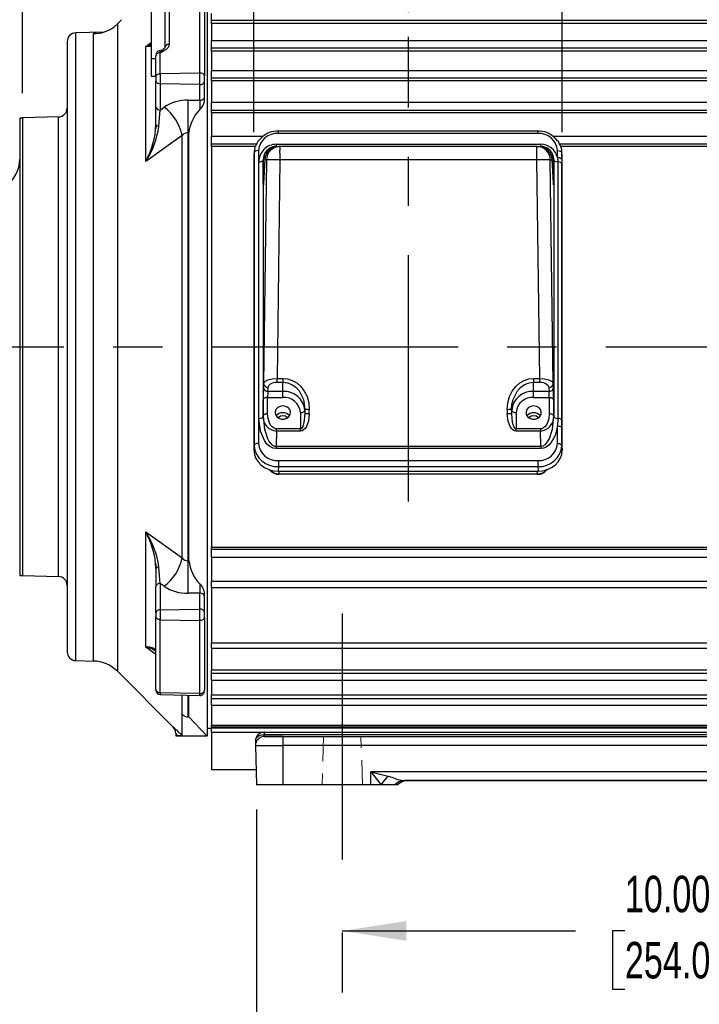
# Model space of a CAD drawing. Header units: inches. Extents: x 0 to 77, y 0 to 59.5.
# Tile 3 of 17: x 9.8 to 19.4, y 11.5 to 25.5. Entities that reach past the tile are written whole.
import ezdxf

# ---------------------------------------------------------------- set-up
doc = ezdxf.new("R2010")
doc.units = ezdxf.units.IN
doc.header["$LTSCALE"] = 7
doc.header["$MEASUREMENT"] = 0
doc.linetypes.add('CENTERX2', pattern=[0.8, 0.5, -0.1, 0.1, -0.1])
doc.linetypes.add('HIDDEN', pattern=[0.075, 0.05, -0.025])
doc.layers.add('CENTER', color=40, linetype='CENTERX2')
doc.layers.add('DIMENSIONS', color=140, linetype='Continuous', lineweight=25)
doc.styles.add('SLDTEXTSTYLE0', font='TXT', dxfattribs={"width": 0.7})
doc.dimstyles.new('SLDDIMSTYLE3', dxfattribs={"dimtxt": 0.518519, "dimasz": 0.91, "dimexe": 0, "dimexo": 0.0625, "dimgap": 0.12963, "dimtad": 0, "dimtih": 1, "dimtoh": 1, "dimrnd": 1e-09, "dimzin": 12, "dimdsep": 46, "dimtxsty": 'SLDTEXTSTYLE0', "dimsah": 1, "dimcen": 0.09, "dimadec": 0, "dimazin": 3, "dimtfac": 1, "dimtofl": 0, "dimtmove": 0, "dimatfit": 3, "dimfxl": 0, "dimfrac": 2, "dimtolj": 1, "dimtzin": 12, "dimarcsym": 0})
doc.dimstyles.new('SLDDIMSTYLE4', dxfattribs={"dimtxt": 0.518519, "dimasz": 0.91, "dimexe": 0, "dimexo": 0.0625, "dimgap": 0.12963, "dimtad": 0, "dimtih": 1, "dimtoh": 1, "dimrnd": 1e-09, "dimzin": 4, "dimdsep": 46, "dimtxsty": 'SLDTEXTSTYLE0', "dimsah": 1, "dimcen": 0.09, "dimadec": 0, "dimazin": 1, "dimtfac": 1, "dimtofl": 0, "dimtmove": 0, "dimatfit": 3, "dimfxl": 0, "dimfrac": 2, "dimtolj": 1, "dimtzin": 12, "dimarcsym": 0})
doc.dimstyles.new('SLDDIMSTYLE5', dxfattribs={"dimtxt": 0.518519, "dimasz": 0.91, "dimexe": 0, "dimexo": 0.0625, "dimgap": 0.12963, "dimtad": 0, "dimtih": 1, "dimtoh": 1, "dimrnd": 1e-09, "dimzin": 12, "dimdsep": 46, "dimtxsty": 'SLDTEXTSTYLE0', "dimsah": 1, "dimcen": 0.09, "dimadec": 0, "dimazin": 3, "dimtfac": 1, "dimtmove": 0, "dimatfit": 0, "dimfxl": 0, "dimfrac": 2, "dimtolj": 1, "dimtzin": 12, "dimarcsym": 0})
doc.dimstyles.new('SLDDIMSTYLE8', dxfattribs={"dimtxt": 0.518519, "dimasz": 0.91, "dimexe": 0, "dimexo": 0.0625, "dimgap": 0.12963, "dimtad": 0, "dimtih": 1, "dimtoh": 1, "dimrnd": 1e-09, "dimzin": 4, "dimdsep": 46, "dimtxsty": 'SLDTEXTSTYLE0', "dimsah": 1, "dimcen": 0.09, "dimadec": 0, "dimazin": 1, "dimtfac": 1, "dimtmove": 0, "dimatfit": 0, "dimfxl": 0, "dimfrac": 2, "dimtolj": 1, "dimtzin": 12, "dimarcsym": 0})

# ---------------------------------------------------------------- blocks, each defined once
blk = doc.blocks.new('_D_20')
at = {"layer": 'DIMENSIONS'}
for p, q in [((15.294, 25.602), (15.294, 29.285)), ((24.355, 17.466), (24.355, 29.285)), ((15.294, 28.41), (18.135, 28.41)), ((18.838, 28.409), (18.664, 28.409)), ((18.664, 28.409), (18.664, 27.584)), ((20.811, 28.409), (20.985, 28.409)), ((20.985, 28.409), (20.985, 27.584)), ((24.355, 28.41), (21.514, 28.41)), ((18.664, 27.584), (18.838, 27.584)), ((20.985, 27.584), (20.811, 27.584))]:
    blk.add_line(p, q, dxfattribs=at)
for points in [[(15.294, 28.41), (16.204, 28.27), (16.204, 28.55)], [(24.355, 28.41), (23.445, 28.55), (23.445, 28.27)]]:
    blk.add_solid(points, dxfattribs=at)
at = {"layer": 'DIMENSIONS', "char_height": 0.5185, "attachment_point": 1, "style": 'SLDTEXTSTYLE0'}
for s, insert in [('9.06', (19.054, 29.193)), ('230.1', (18.838, 28.253))]:
    blk.add_mtext(s, dxfattribs=dict(at, insert=insert))
blk = doc.blocks.new('_D_21')
at = {"layer": 'DIMENSIONS'}
for p, q in [((24.355, 14.268), (24.355, 11.668)), ((14.355, 12.543), (17.666, 12.543)), ((14.355, 12.518), (14.355, 11.668)), ((18.369, 12.542), (18.195, 12.542)), ((18.195, 12.542), (18.195, 11.717)), ((20.341, 12.542), (20.515, 12.542)), ((20.515, 12.542), (20.515, 11.717)), ((24.355, 12.543), (21.044, 12.543)), ((18.195, 11.717), (18.369, 11.717)), ((20.515, 11.717), (20.341, 11.717))]:
    blk.add_line(p, q, dxfattribs=at)
for points in [[(14.355, 12.543), (15.265, 12.403), (15.265, 12.683)], [(24.355, 12.543), (23.445, 12.683), (23.445, 12.403)]]:
    blk.add_solid(points, dxfattribs=at)
at = {"layer": 'DIMENSIONS', "char_height": 0.5185, "attachment_point": 1, "style": 'SLDTEXTSTYLE0'}
for s, insert in [('10.00', (18.369, 13.327)), ('254.0', (18.369, 12.386))]:
    blk.add_mtext(s, dxfattribs=dict(at, insert=insert))
blk = doc.blocks.new('_D_22')
at = {"layer": 'DIMENSIONS'}
for p, q in [((7.712, 19.76), (7.712, 7.338)), ((33.119, 19.714), (33.119, 16.806)), ((33.119, 16.386), (33.119, 7.338)), ((7.712, 8.213), (18.726, 8.213)), ((19.429, 8.212), (19.255, 8.212)), ((19.255, 8.212), (19.255, 7.388)), ((21.401, 8.212), (21.576, 8.212)), ((21.576, 8.212), (21.576, 7.388)), ((33.119, 8.213), (22.104, 8.213)), ((19.255, 7.388), (19.429, 7.388)), ((21.576, 7.388), (21.401, 7.388))]:
    blk.add_line(p, q, dxfattribs=at)
for points in [[(7.712, 8.213), (8.622, 8.073), (8.622, 8.353)], [(33.119, 8.213), (32.209, 8.353), (32.209, 8.073)]]:
    blk.add_solid(points, dxfattribs=at)
at = {"layer": 'DIMENSIONS', "char_height": 0.5185, "attachment_point": 1, "style": 'SLDTEXTSTYLE0'}
for s, insert in [('25.41', (19.429, 8.997)), ('645.3', (19.429, 8.056))]:
    blk.add_mtext(s, dxfattribs=dict(at, insert=insert))
blk = doc.blocks.new('_D_23')
at = {"layer": 'DIMENSIONS'}
for p, q in [((13.136, 14.268), (13.136, 9.255)), ((25.574, 14.268), (25.574, 11.732)), ((25.574, 11.312), (25.574, 9.255)), ((13.136, 10.13), (17.666, 10.13)), ((18.369, 10.129), (18.195, 10.129)), ((18.195, 10.129), (18.195, 9.304)), ((20.341, 10.129), (20.515, 10.129)), ((20.515, 10.129), (20.515, 9.304)), ((25.574, 10.13), (21.044, 10.13)), ((18.195, 9.304), (18.369, 9.304)), ((20.515, 9.304), (20.341, 9.304))]:
    blk.add_line(p, q, dxfattribs=at)
for points in [[(13.136, 10.13), (14.046, 9.99), (14.046, 10.27)], [(25.574, 10.13), (24.664, 10.27), (24.664, 9.99)]]:
    blk.add_solid(points, dxfattribs=at)
at = {"layer": 'DIMENSIONS', "char_height": 0.5185, "attachment_point": 1, "style": 'SLDTEXTSTYLE0'}
for s, insert in [('12.44', (18.369, 10.913)), ('315.9', (18.369, 9.972))]:
    blk.add_mtext(s, dxfattribs=dict(at, insert=insert))
blk = doc.blocks.new('_D_27')
at = {"layer": 'DIMENSIONS'}
for p, q in [((13.099, 23.893), (13.099, 31.532)), ((17.479, 28.62), (17.479, 31.532)), ((13.099, 30.657), (11.349, 30.657)), ((14.303, 30.656), (14.129, 30.656)), ((14.129, 30.656), (14.129, 29.831)), ((16.276, 30.656), (16.45, 30.656)), ((16.45, 30.656), (16.45, 29.831)), ((17.479, 30.657), (19.229, 30.657)), ((14.129, 29.831), (14.303, 29.831)), ((16.45, 29.831), (16.276, 29.831)), ((17.479, 23.893), (17.479, 28.2))]:
    blk.add_line(p, q, dxfattribs=at)
for points in [[(13.099, 30.657), (12.189, 30.797), (12.189, 30.517)], [(17.479, 30.657), (18.389, 30.517), (18.389, 30.797)]]:
    blk.add_solid(points, dxfattribs=at)
at = {"layer": 'DIMENSIONS', "char_height": 0.5185, "attachment_point": 1, "style": 'SLDTEXTSTYLE0'}
for s, insert in [('4.38', (14.519, 31.441)), ('111.3', (14.303, 30.5))]:
    blk.add_mtext(s, dxfattribs=dict(at, insert=insert))
blk = doc.blocks.new('_D_28')
at = {"layer": 'DIMENSIONS'}
for p, q in [((7.712, 21.716), (7.712, 29.285)), ((9.811, 24.449), (9.811, 29.285)), ((7.712, 28.41), (5.962, 28.41)), ((7.991, 28.409), (7.817, 28.409)), ((7.817, 28.409), (7.817, 27.584)), ((9.532, 28.409), (9.706, 28.409)), ((9.706, 28.409), (9.706, 27.584)), ((9.811, 28.41), (11.561, 28.41)), ((7.817, 27.584), (7.991, 27.584)), ((9.706, 27.584), (9.532, 27.584))]:
    blk.add_line(p, q, dxfattribs=at)
for points in [[(7.712, 28.41), (6.802, 28.55), (6.802, 28.27)], [(9.811, 28.41), (10.721, 28.27), (10.721, 28.55)]]:
    blk.add_solid(points, dxfattribs=at)
at = {"layer": 'DIMENSIONS', "char_height": 0.5185, "attachment_point": 1, "style": 'SLDTEXTSTYLE0'}
for s, insert in [('2.10', (7.991, 29.193)), ('53.3', (7.991, 28.253))]:
    blk.add_mtext(s, dxfattribs=dict(at, insert=insert))
blk = doc.blocks.new('_D_29')
at = {"layer": 'DIMENSIONS'}
for p, q in [((9.811, 24.449), (9.811, 33.396)), ((29.362, 30.867), (29.362, 33.396)), ((9.811, 32.521), (17.897, 32.521)), ((18.6, 32.52), (18.426, 32.52)), ((18.426, 32.52), (18.426, 31.696)), ((20.573, 32.52), (20.747, 32.52)), ((20.747, 32.52), (20.747, 31.696)), ((29.362, 32.521), (21.276, 32.521)), ((18.426, 31.696), (18.6, 31.696)), ((20.747, 31.696), (20.573, 31.696)), ((29.362, 25.415), (29.362, 30.447))]:
    blk.add_line(p, q, dxfattribs=at)
for points in [[(9.811, 32.521), (10.721, 32.381), (10.721, 32.661)], [(29.362, 32.521), (28.452, 32.661), (28.452, 32.381)]]:
    blk.add_solid(points, dxfattribs=at)
at = {"layer": 'DIMENSIONS', "char_height": 0.5185, "attachment_point": 1, "style": 'SLDTEXTSTYLE0'}
for s, insert in [('19.55', (18.6, 33.305)), ('496.6', (18.6, 32.364))]:
    blk.add_mtext(s, dxfattribs=dict(at, insert=insert))

msp = doc.modelspace()

# ---------------------------------------------------------------- linework, layer by layer
for p, q in [((12.432965, 26.536164), (12.432965, 15.311268)), ((11.638667, 25.76136), (11.638667, 24.937664)), ((11.832967, 25.76136), (11.832967, 25.122812)), ((11.894317, 25.767225), (11.894317, 25.141529)), ((12.331317, 24.734912), (12.331317, 25.776209)), ((12.395967, 25.726763), (12.395967, 24.695908)), ((11.219507, 25.493882), (11.160918, 25.434826)), ((12.495967, 25.484228), (12.495967, 25.584088)), ((26.775967, 25.484228), (12.495967, 25.484228)), ((12.495967, 25.437568), (12.495967, 25.484228)), ((11.113418, 25.3926), (11.160918, 25.434826)), ((11.160918, 25.434722), (11.113444, 25.392515)), ((11.162319, 25.433641), (11.113979, 25.39082)), ((11.160918, 25.434826), (11.160918, 20.845695)), ((26.659375, 25.437568), (12.495967, 25.437568)), ((12.495967, 25.437568), (12.495967, 25.192653)), ((10.958539, 25.316519), (10.567694, 25.306284)), ((10.567694, 16.385106), (10.567694, 25.306284)), ((10.869243, 25.301895), (10.820454, 25.296604)), ((10.820454, 16.378487), (10.820454, 25.296604)), ((26.775967, 25.192653), (12.495967, 25.192653)), ((12.495967, 25.089036), (12.495967, 25.192653)), ((10.445967, 25.181327), (10.445967, 16.510124)), ((11.56152, 25.114015), (11.638667, 25.17036)), ((11.56152, 23.476756), (11.56152, 25.114015)), ((11.771616, 25.055912), (11.769317, 25.055852)), ((11.769317, 25.024007), (11.769317, 25.055852)), ((11.771616, 25.024047), (11.771616, 25.055912)), ((11.832967, 25.122812), (11.832967, 25.098372)), ((26.775967, 25.089036), (12.495967, 25.089036)), ((12.495967, 25.046167), (12.495967, 25.089036)), ((11.638667, 24.937664), (11.638667, 24.689947)), ((11.707967, 24.937664), (11.638667, 24.937664)), ((11.707967, 24.686793), (11.707967, 24.982005)), ((11.771616, 25.024047), (11.769317, 25.024007)), ((11.769317, 24.725797), (11.769317, 25.024007)), ((26.659375, 25.046167), (12.495967, 25.046167)), ((12.495967, 25.046167), (12.495967, 24.768591)), ((11.638667, 24.689947), (11.707967, 24.689947)), ((11.707967, 24.686793), (11.707967, 24.658545)), ((11.707967, 24.658545), (11.707967, 24.627148)), ((12.331317, 24.734912), (11.769317, 24.725797)), ((11.769317, 24.725797), (11.769317, 24.583796)), ((12.331317, 24.573666), (12.331317, 24.734912)), ((12.395967, 24.658545), (12.395967, 24.695908)), ((12.395967, 24.617017), (12.395967, 24.658545)), ((26.775967, 24.768591), (12.495967, 24.768591)), ((12.495967, 24.661549), (12.495967, 24.768591)), ((26.775967, 24.661549), (12.495967, 24.661549)), ((12.495967, 24.622799), (12.495967, 24.661549)), ((11.707967, 24.253385), (11.707967, 24.627148)), ((12.331317, 24.573666), (11.769317, 24.583796)), ((11.769317, 24.583796), (11.769317, 24.210029)), ((12.331317, 24.350079), (12.331317, 24.573666)), ((12.395967, 24.39343), (12.395967, 24.617017)), ((26.659375, 24.622799), (12.495967, 24.622799)), ((12.495967, 24.622799), (12.495967, 24.31513)), ((12.163819, 24.350585), (12.331317, 24.350079)), ((12.395967, 24.337041), (12.395967, 24.39343)), ((11.707967, 23.997961), (11.707967, 24.253385)), ((11.769317, 24.210029), (11.823354, 24.249153)), ((12.331317, 24.350079), (12.332967, 24.350064)), ((26.775967, 24.31513), (12.495967, 24.31513)), ((12.495967, 24.205021), (12.495967, 24.31513)), ((9.810967, 24.095695), (9.771667, 24.095695)), ((9.771667, 24.095695), (9.771667, 17.595695)), ((10.324239, 24.112409), (9.810967, 24.098968)), ((9.810967, 24.098968), (9.810967, 17.592422)), ((10.324239, 20.820984), (10.324239, 24.112409)), ((26.775967, 24.205021), (12.495967, 24.205021)), ((12.495967, 24.170684), (12.495967, 24.205021)), ((26.659375, 24.170684), (12.495967, 24.170684)), ((12.495967, 24.170684), (12.495967, 23.835721)), ((11.708575, 23.997651), (11.705758, 23.947825)), ((12.078703, 23.847217), (11.56152, 23.476756)), ((12.078703, 17.844173), (12.078703, 23.847217)), ((12.163819, 17.803663), (12.163819, 23.887727)), ((12.17499, 23.887705), (12.163819, 23.887727)), ((12.17499, 17.803685), (12.17499, 23.887705)), ((13.22712, 23.835721), (12.495967, 23.835721)), ((12.495967, 23.722926), (12.495967, 23.835721)), ((13.195938, 23.804171), (13.164373, 23.772233)), ((17.132268, 23.908399), (13.446665, 23.908399)), ((13.446665, 23.876899), (13.446665, 23.907549)), ((17.132268, 23.876899), (13.446665, 23.876899)), ((17.132268, 23.876899), (17.132268, 23.907549)), ((26.775967, 23.835721), (17.351813, 23.835721)), ((17.414561, 23.772233), (17.382995, 23.804171)), ((12.495967, 23.693264), (12.495967, 23.722926)), ((13.132573, 23.722926), (12.495967, 23.722926)), ((13.120686, 23.693264), (12.495967, 23.693264)), ((12.495967, 23.693264), (12.495967, 17.998126)), ((13.417869, 23.723325), (17.171064, 23.723325)), ((13.417869, 23.691825), (13.417869, 23.723325)), ((13.417869, 23.691825), (13.419492, 23.691825)), ((13.419492, 23.691825), (13.44837, 23.691825)), ((13.468749, 23.691825), (13.44837, 23.691825)), ((13.468749, 23.691825), (13.468749, 23.636175)), ((17.120184, 23.691825), (13.468749, 23.691825)), ((17.120184, 23.501825), (17.120184, 23.691825)), ((17.120184, 23.691825), (17.140563, 23.691825)), ((17.140563, 23.691825), (17.169441, 23.691825)), ((17.169441, 23.691825), (17.171064, 23.691825)), ((17.171064, 23.723325), (17.171064, 23.691825)), ((26.775967, 23.722926), (17.446361, 23.722926)), ((26.659375, 23.693264), (17.458247, 23.693264)), ((13.102783, 23.602954), (13.099467, 23.542502)), ((13.099467, 23.542502), (13.099467, 19.374983)), ((13.103173, 23.617148), (13.099854, 23.556644)), ((13.104446, 23.617016), (13.102783, 23.602954)), ((13.102783, 23.602954), (13.102783, 19.44118)), ((13.165761, 23.63363), (13.165761, 19.471855)), ((13.238703, 23.540461), (13.231133, 23.504312)), ((13.468749, 23.596825), (13.468749, 23.636175)), ((13.468749, 23.596825), (13.468749, 23.501825)), ((17.350428, 23.539513), (17.3578, 23.504312)), ((17.413172, 23.535339), (17.413172, 23.63363)), ((17.413172, 23.535338), (17.417002, 23.473695)), ((17.47615, 23.602954), (17.474487, 23.617016)), ((17.479079, 23.556644), (17.47576, 23.617148)), ((17.479467, 23.542502), (17.47615, 23.602954)), ((17.47615, 23.504662), (17.47615, 23.602954)), ((17.479467, 19.374983), (17.479467, 23.542502)), ((13.168095, 19.827315), (13.168095, 23.473637)), ((13.231073, 23.50431), (13.231133, 23.504312)), ((13.231073, 23.50431), (13.231073, 19.85799)), ((13.231133, 23.209553), (13.231133, 23.504312)), ((13.253136, 23.504319), (13.234346, 23.161822)), ((13.253254, 23.507768), (13.234419, 23.164448)), ((13.278814, 23.504312), (13.237131, 20.320704)), ((13.278814, 23.504312), (13.253136, 23.504319)), ((13.468749, 23.501825), (13.278814, 23.504312)), ((13.468749, 23.501825), (13.428084, 20.395941)), ((17.120184, 23.501825), (13.468749, 23.501825)), ((17.310119, 23.504312), (17.120184, 23.501825)), ((17.160849, 20.395941), (17.120184, 23.501825)), ((17.310119, 23.504312), (17.335797, 23.504319)), ((17.351802, 20.320704), (17.310119, 23.504312)), ((17.354514, 23.164448), (17.335679, 23.507763)), ((17.335797, 23.504319), (17.354587, 23.161822)), ((17.3578, 23.209553), (17.3578, 23.504312)), ((17.3578, 23.504312), (17.35786, 23.50431)), ((17.35786, 23.50431), (17.35786, 19.85799)), ((17.417002, 23.473695), (17.417002, 19.827374)), ((17.47615, 23.504662), (17.476144, 23.443078)), ((17.476144, 19.796757), (17.476144, 23.443077)), ((13.231314, 23.182414), (13.231133, 23.209553)), ((17.357625, 23.182242), (17.3578, 23.209553)), ((10.324239, 17.578981), (10.324239, 20.820984)), ((11.160919, 20.845695), (11.160919, 16.232212)), ((13.234346, 20.265114), (13.237131, 20.320704)), ((13.428084, 20.342225), (13.428084, 20.395941)), ((13.428084, 20.395941), (13.510467, 20.395941)), ((13.428084, 20.342225), (13.510467, 20.342225)), ((13.510467, 20.395941), (13.510467, 20.342225)), ((13.510467, 20.210573), (13.510467, 20.342225)), ((17.073467, 20.395941), (17.073467, 20.342225)), ((17.073467, 20.395941), (17.160849, 20.395941)), ((17.073467, 20.210573), (17.073467, 20.342225)), ((17.073467, 20.342225), (17.160849, 20.342225)), ((17.160849, 20.342225), (17.160849, 20.395941)), ((17.354587, 20.265114), (17.351802, 20.320704)), ((13.297325, 20.210573), (13.30011, 20.266163)), ((13.510467, 20.210573), (13.297325, 20.210573)), ((13.510467, 20.125357), (13.510467, 20.210573)), ((17.291608, 20.210573), (17.073467, 20.210573)), ((17.073467, 20.125357), (17.073467, 20.210573)), ((17.288823, 20.266163), (17.291608, 20.210573)), ((13.231133, 19.862578), (13.231133, 20.094681)), ((13.294112, 19.893263), (13.294112, 20.125357)), ((13.294112, 20.125357), (13.510467, 20.125357)), ((17.073467, 20.125357), (17.294821, 20.125357)), ((17.294821, 20.125357), (17.294821, 19.893263)), ((17.3578, 19.862578), (17.3578, 20.094681)), ((13.759095, 19.910038), (13.75909, 19.678278)), ((13.822906, 19.95661), (13.822073, 19.940714)), ((13.822906, 19.95661), (13.822073, 19.893005)), ((13.822073, 19.940714), (13.822073, 19.893005)), ((13.885051, 19.892182), (13.885884, 19.955792)), ((16.698049, 19.955792), (16.698882, 19.892182)), ((16.76186, 19.940714), (16.761027, 19.956609)), ((16.76186, 19.893005), (16.761027, 19.956609)), ((16.76186, 19.893005), (16.76186, 19.940714)), ((16.824838, 19.910038), (16.824843, 19.678278)), ((13.231133, 19.862578), (13.231073, 19.85799)), ((17.35786, 19.85799), (17.3578, 19.862578)), ((17.417002, 19.827373), (17.413172, 19.720602)), ((13.418275, 19.646779), (13.415445, 19.43054)), ((13.418275, 19.646779), (13.418275, 19.678279)), ((13.75909, 19.678278), (13.418275, 19.678279)), ((13.759095, 19.646779), (13.418275, 19.646779)), ((17.170658, 19.646779), (16.824838, 19.646779)), ((17.170658, 19.678279), (16.824843, 19.678278)), ((17.170658, 19.678279), (17.170658, 19.646779)), ((17.173488, 19.43054), (17.170658, 19.646779)), ((17.413172, 19.471855), (17.413172, 19.720602)), ((17.47615, 19.689927), (17.47615, 19.700287)), ((17.47615, 19.44118), (17.47615, 19.689927)), ((13.102783, 19.44118), (13.099467, 19.374983)), ((17.173489, 19.39904), (13.415444, 19.39904)), ((13.415445, 19.43054), (17.173488, 19.43054)), ((17.47615, 19.44118), (17.479467, 19.374983)), ((13.446665, 19.228586), (13.446665, 19.143369)), ((13.446665, 19.228586), (17.132268, 19.228586)), ((17.132268, 19.228586), (17.132268, 19.143369)), ((13.446665, 19.143369), (13.443349, 19.077173)), ((13.443349, 19.077173), (17.135584, 19.077173)), ((13.446665, 19.143369), (17.132268, 19.143369)), ((13.457254, 19.041327), (13.458929, 19.041328)), ((13.458929, 19.041328), (13.457719, 19.077173)), ((17.126118, 19.033695), (13.457815, 19.033695)), ((13.458929, 19.041328), (17.125004, 19.041328)), ((17.125004, 19.041328), (17.126214, 19.077173)), ((17.125004, 19.041328), (17.126679, 19.041327)), ((17.132268, 19.143369), (17.135584, 19.077173)), ((11.56152, 18.214634), (12.078703, 17.844173)), ((11.56152, 16.577375), (11.56152, 18.214634)), ((12.495967, 17.998126), (26.659375, 17.998126)), ((12.495967, 17.968464), (12.495967, 17.998126)), ((12.495967, 17.968464), (26.775967, 17.968464)), ((12.495967, 17.855669), (12.495967, 17.968464)), ((12.163819, 17.803663), (12.17499, 17.803685)), ((12.495967, 17.855669), (26.775967, 17.855669)), ((12.495967, 17.855669), (12.495967, 17.515455)), ((11.704842, 17.759764), (11.705758, 17.743566)), ((11.705758, 17.743566), (11.708575, 17.693739)), ((11.707967, 17.69343), (11.707967, 17.438006)), ((9.771667, 17.595695), (9.810967, 17.595695)), ((9.810967, 17.592422), (10.324239, 17.578981)), ((12.495967, 17.515455), (26.659375, 17.515455)), ((12.495967, 17.422468), (12.495967, 17.515455)), ((11.707967, 17.064242), (11.707967, 17.438006)), ((11.769317, 17.481361), (11.769317, 17.107594)), ((11.823354, 17.442237), (11.769317, 17.481361)), ((12.395967, 17.29796), (12.395967, 17.354375)), ((12.495967, 17.423104), (12.495967, 16.637849)), ((12.495967, 17.422468), (26.775967, 17.422468)), ((12.331317, 17.341311), (12.163819, 17.340805)), ((12.332967, 17.341326), (12.331317, 17.341311)), ((12.331317, 17.117724), (12.331317, 17.341311)), ((12.395967, 17.074373), (12.395967, 17.29796)), ((11.769317, 17.107594), (12.331317, 17.117724)), ((11.769317, 17.107594), (11.769317, 16.965593)), ((12.331317, 16.956478), (12.331317, 17.117724)), ((12.395967, 17.032845), (12.395967, 17.074373)), ((11.707967, 17.064242), (11.707967, 17.004597)), ((11.707967, 15.976182), (11.707967, 17.004597)), ((11.769317, 16.965593), (12.331317, 16.956478)), ((11.769317, 15.926735), (11.769317, 16.965593)), ((12.331317, 15.915181), (12.331317, 16.956478)), ((12.395967, 16.995482), (12.395967, 17.032845)), ((12.395967, 16.995482), (12.395967, 15.964627)), ((11.707967, 16.470416), (11.56152, 16.577375)), ((12.495967, 16.637849), (26.659375, 16.637849)), ((12.495967, 16.561567), (12.495967, 16.637849)), ((12.495967, 16.562619), (12.495967, 16.253822)), ((12.495967, 16.561567), (26.775967, 16.561567)), ((10.445967, 16.510065), (10.445967, 16.510124)), ((10.567694, 16.385106), (10.820454, 16.378487)), ((12.495967, 16.253822), (26.659375, 16.253822)), ((12.495967, 16.207162), (12.495967, 16.253822)), ((11.160919, 16.232212), (11.952355, 15.440776)), ((12.495967, 16.207162), (26.775967, 16.207162)), ((12.495967, 16.107302), (12.495967, 16.207162)), ((12.495967, 16.107302), (26.775967, 16.107302)), ((12.495967, 16.107302), (12.495967, 15.897369)), ((12.331317, 15.915181), (11.769317, 15.926735)), ((11.769317, 15.926735), (11.769317, 15.903403)), ((11.769317, 15.903403), (12.331317, 15.888687)), ((12.17499, 15.58331), (12.17499, 15.89278)), ((12.331317, 15.888687), (12.331317, 15.915181)), ((12.495967, 15.897369), (26.659375, 15.897369)), ((12.495967, 15.847271), (12.495967, 15.897369)), ((12.495967, 15.847271), (26.775967, 15.847271)), ((12.495967, 15.751471), (12.495967, 15.847271)), ((12.495967, 15.751471), (26.775967, 15.751471)), ((12.495967, 15.751471), (12.495967, 15.467059)), ((12.078703, 15.321333), (12.078703, 15.621976)), ((12.17499, 15.58331), (12.163839, 15.583617)), ((12.432965, 15.311268), (12.17499, 15.58331)), ((12.432965, 15.422195), (12.495967, 15.422195)), ((12.495967, 15.467059), (26.659375, 15.467059)), ((12.495967, 15.445036), (12.495967, 15.467059)), ((12.495967, 15.445036), (26.775967, 15.445036)), ((12.495967, 15.445036), (12.495967, 15.423115)), ((26.775967, 15.423115), (12.495967, 15.423115)), ((12.495967, 15.365695), (12.495967, 15.423115)), ((11.988966, 15.314428), (12.429969, 15.314428)), ((11.988967, 15.35245), (11.988967, 15.314427)), ((12.062136, 15.337107), (12.078705, 15.321331)), ((12.495967, 15.365695), (13.244696, 15.365695)), ((12.495967, 15.365695), (12.495967, 14.836592)), ((13.155158, 15.327919), (13.168352, 15.315066)), ((13.244696, 15.365695), (13.244696, 15.335694)), ((13.244696, 15.365695), (25.465237, 15.365695)), ((13.244696, 15.335694), (25.465237, 15.335694)), ((13.246267, 15.305695), (13.510838, 15.305695)), ((13.510838, 15.305695), (13.510838, 15.180695)), ((13.510838, 15.305695), (25.199095, 15.305695)), ((13.119738, 15.237421), (13.120772, 15.197967)), ((13.121267, 15.180695), (13.12131, 15.177423)), ((13.12131, 15.177423), (13.135967, 14.617695)), ((13.510838, 15.177423), (13.510838, 15.180695)), ((13.510838, 15.177423), (13.510838, 14.617695)), ((25.199095, 15.177423), (13.510838, 15.177423)), ((12.495967, 14.836592), (13.130235, 14.836592)), ((23.948976, 14.80243), (14.760967, 14.802423)), ((14.760967, 14.802423), (15.006066, 14.74048)), ((14.760967, 14.617695), (14.760967, 14.802423)), ((13.510838, 14.617695), (13.135967, 14.617695)), ((14.760967, 14.617695), (13.510838, 14.617695)), ((14.908037, 14.617695), (14.760967, 14.617695)), ((15.091695, 14.617695), (14.908037, 14.617695)), ((15.135967, 14.617695), (15.091695, 14.617695)), ((15.184208, 14.651264), (15.135967, 14.617695)), ((15.135967, 14.617695), (15.148558, 14.62803)), ((15.207913, 14.679695), (15.238038, 14.680695)), ((15.207913, 14.679695), (23.50202, 14.679695)), ((23.471893, 14.680695), (15.23804, 14.680695))]:
    msp.add_line(p, q)
at = {"color": 102, "linetype": 'HIDDEN', "lineweight": 18}
for p, q in [((14.089967, 15.305695), (14.069467, 14.617695)), ((14.640467, 14.617695), (14.619967, 15.305695))]:
    msp.add_line(p, q, dxfattribs=at)
at = {"flags": 128}
for points in [[(11.638667, 25.135809), (11.599337, 25.122745), (11.56152, 25.114015)], [(11.56152, 25.114015), (11.619887, 25.117395), (11.638667, 25.122527)], [(11.894317, 25.141529), (11.891409, 25.120869), (11.882688, 25.100718), (11.849997, 25.064686), (11.771616, 25.024047)], [(11.803749, 25.06307), (11.779118, 25.039814), (11.771616, 25.024047)], [(11.832967, 25.098372), (11.827054, 25.082139), (11.810842, 25.069767), (11.803749, 25.06307)], [(11.707967, 24.686793), (11.709137, 24.69428), (11.712605, 24.701488), (11.718243, 24.708151), (11.725839, 24.714019), (11.735113, 24.718876), (11.745719, 24.722541), (11.757264, 24.724877), (11.769317, 24.725797)], [(12.395967, 24.695908), (12.394715, 24.703645), (12.391012, 24.711075), (12.385003, 24.717902), (12.376927, 24.723856), (12.367106, 24.7287), (12.355928, 24.732241), (12.343839, 24.73434), (12.331317, 24.734912)], [(12.331317, 24.350075), (12.330982, 24.246605), (12.330928, 24.215173)], [(11.747802, 23.975755), (11.758364, 24.09944), (11.769317, 24.21003)], [(11.747802, 23.975754), (11.731929, 23.979219), (11.718869, 23.984535), (11.710629, 23.991093), (11.707967, 23.997961)], [(13.208299, 23.816678), (13.203507, 23.813876), (13.195938, 23.804171)], [(17.382995, 23.804171), (17.375426, 23.813876), (17.370634, 23.816678)], [(13.164373, 23.772233), (13.153827, 23.761563), (13.141791, 23.734745)], [(17.237722, 23.67968), (17.204857, 23.688789), (17.171064, 23.691825)], [(17.437142, 23.734746), (17.425106, 23.761563), (17.414561, 23.772233)], [(13.165761, 23.63363), (13.142034, 23.63131), (13.121801, 23.624693), (13.108042, 23.614753), (13.102783, 23.602954)], [(17.413172, 23.63363), (17.436899, 23.63131), (17.457132, 23.624693), (17.470892, 23.614753), (17.47615, 23.602954)], [(17.413172, 23.535339), (17.436899, 23.533019), (17.457133, 23.526402), (17.470892, 23.516462), (17.47615, 23.504662)], [(13.168095, 23.473637), (13.191822, 23.475956), (13.212055, 23.482572), (13.225815, 23.492512), (13.231073, 23.50431)], [(17.35786, 23.50431), (17.362741, 23.492953), (17.375523, 23.483252), (17.394469, 23.476528), (17.417002, 23.473695)], [(17.476144, 23.443078), (17.471263, 23.454436), (17.458481, 23.464137), (17.439534, 23.470861), (17.417002, 23.473695)], [(13.231133, 23.209553), (13.236392, 23.221352), (13.237588, 23.222216)], [(13.234346, 23.161822), (13.233109, 23.147335), (13.232067, 23.151319), (13.231375, 23.17321), (13.231314, 23.182414)], [(17.351345, 23.222216), (17.352541, 23.221352), (17.3578, 23.209553)], [(17.354587, 23.161822), (17.355355, 23.150838), (17.355993, 23.146737), (17.356866, 23.151319), (17.357573, 23.174124), (17.357625, 23.182242)], [(13.237131, 20.320704), (13.2544, 20.350971), (13.298016, 20.375516), (13.359087, 20.39094), (13.428084, 20.395941)], [(13.30011, 20.266163), (13.309998, 20.294019), (13.336409, 20.318463), (13.355362, 20.328277), (13.37752, 20.335815), (13.40215, 20.340576), (13.428084, 20.342225)], [(13.510467, 20.395941), (13.577435, 20.388988), (13.643794, 20.367682), (13.707131, 20.331702), (13.7653, 20.280777), (13.815393, 20.215333), (13.854151, 20.136919), (13.878408, 20.048697), (13.885884, 19.955792)], [(13.510467, 20.342225), (13.576348, 20.333707), (13.640173, 20.308085), (13.693649, 20.270366), (13.742071, 20.217821), (13.803751, 20.094301), (13.822906, 19.95661)], [(16.698049, 19.955792), (16.70553, 20.048723), (16.729775, 20.136901), (16.768503, 20.215274), (16.818547, 20.280685), (16.876643, 20.331589), (16.939948, 20.367597), (17.006361, 20.388959), (17.073467, 20.395941)], [(16.761027, 19.956609), (16.765287, 20.026242), (16.780181, 20.094299), (16.84186, 20.217819), (16.890286, 20.270368), (16.943757, 20.308084), (17.007588, 20.333708), (17.073467, 20.342225)], [(17.160849, 20.395941), (17.229846, 20.39094), (17.290917, 20.375516), (17.334533, 20.350971), (17.351802, 20.320704)], [(17.160849, 20.342225), (17.186783, 20.340576), (17.211413, 20.335815), (17.233571, 20.328277), (17.252524, 20.318463), (17.278935, 20.294019), (17.288823, 20.266163)], [(13.232382, 20.201789), (13.233109, 20.232337), (13.234346, 20.265114)], [(13.294112, 20.125357), (13.270384, 20.123037), (13.250151, 20.11642), (13.236392, 20.10648), (13.231133, 20.094681)], [(17.294821, 20.125357), (17.318549, 20.123037), (17.338782, 20.11642), (17.352541, 20.10648), (17.3578, 20.094681)], [(13.294112, 19.893263), (13.270384, 19.890941), (13.250151, 19.884321), (13.236392, 19.874379), (13.231133, 19.862578)], [(13.418275, 19.678279), (13.401198, 19.680307), (13.384999, 19.686005), (13.357232, 19.705683), (13.335824, 19.731966), (13.319777, 19.761721), (13.300209, 19.826179), (13.294112, 19.893263)], [(13.510467, 20.004435), (13.471091, 19.998061), (13.437034, 19.979798), (13.412894, 19.952115), (13.401931, 19.918748), (13.405628, 19.884206), (13.423483, 19.853152), (13.453085, 19.829781), (13.490438, 19.817249), (13.530495, 19.817249), (13.567848, 19.829781), (13.59745, 19.853152), (13.615306, 19.884206), (13.619002, 19.918748), (13.608039, 19.952115), (13.583899, 19.979798), (13.549842, 19.998061), (13.510467, 20.004435)], [(13.822073, 19.893005), (13.809813, 19.767971), (13.792153, 19.71107), (13.778017, 19.688455), (13.768636, 19.680826), (13.76387, 19.678917), (13.75909, 19.678278)], [(13.759095, 19.910038), (13.771183, 19.910624), (13.782822, 19.912358), (13.79358, 19.915177), (13.803055, 19.918975), (13.810898, 19.923612), (13.816814, 19.928915), (13.820586, 19.934687), (13.822073, 19.940714)], [(13.885051, 19.892182), (13.872516, 19.789021), (13.844591, 19.713669), (13.826147, 19.685377), (13.805393, 19.664406), (13.782691, 19.651207), (13.759095, 19.646779)], [(13.885051, 19.892182), (13.861275, 19.892493), (13.841015, 19.892758), (13.82727, 19.892938), (13.822073, 19.893005)], [(13.822906, 19.95661), (13.828103, 19.956543), (13.841848, 19.956365), (13.862107, 19.956101), (13.885884, 19.955792)], [(16.698049, 19.955792), (16.721826, 19.956101), (16.742085, 19.956365), (16.75583, 19.956543), (16.761027, 19.956609)], [(16.76186, 19.893005), (16.756663, 19.892938), (16.742918, 19.892758), (16.722658, 19.892493), (16.698882, 19.892182)], [(16.824838, 19.646779), (16.801259, 19.651207), (16.77854, 19.664406), (16.757811, 19.685344), (16.739342, 19.713669), (16.711417, 19.789021), (16.698882, 19.892182)], [(16.76186, 19.940714), (16.763347, 19.934687), (16.767119, 19.928915), (16.773036, 19.923612), (16.780878, 19.918975), (16.790353, 19.915177), (16.801111, 19.912358), (16.81275, 19.910624), (16.824838, 19.910038)], [(16.824843, 19.678278), (16.820064, 19.678917), (16.815297, 19.680826), (16.805916, 19.688456), (16.79178, 19.71107), (16.77412, 19.767971), (16.76186, 19.893005)], [(17.073467, 20.004435), (17.034091, 19.998061), (17.000034, 19.979798), (16.975894, 19.952115), (16.964931, 19.918748), (16.968628, 19.884206), (16.986483, 19.853152), (17.016085, 19.829781), (17.053438, 19.817249), (17.093495, 19.817249), (17.130848, 19.829781), (17.16045, 19.853152), (17.178306, 19.884206), (17.182002, 19.918748), (17.171039, 19.952115), (17.146899, 19.979798), (17.112842, 19.998061), (17.073467, 20.004435)], [(17.294821, 19.893263), (17.288724, 19.826179), (17.269156, 19.761721), (17.253108, 19.731966), (17.2317, 19.705683), (17.203933, 19.686005), (17.187734, 19.680306), (17.170658, 19.678279)], [(17.3578, 19.862578), (17.352541, 19.874379), (17.338782, 19.884321), (17.318549, 19.890941), (17.294821, 19.893263)], [(13.168095, 19.827315), (13.191822, 19.829635), (13.212055, 19.836251), (13.225814, 19.846191), (13.231073, 19.85799)], [(13.415444, 19.39904), (13.371517, 19.405733), (13.326766, 19.427067), (13.284841, 19.462795), (13.247893, 19.511152), (13.191648, 19.64368), (13.168095, 19.827315)], [(13.231073, 19.85799), (13.248165, 19.674438), (13.289966, 19.542117), (13.318197, 19.49302), (13.348914, 19.458301), (13.381696, 19.43741), (13.398519, 19.432222), (13.415445, 19.43054)], [(17.173488, 19.43054), (17.190439, 19.432227), (17.207287, 19.43743), (17.240112, 19.458382), (17.270784, 19.493089), (17.298973, 19.542129), (17.340759, 19.674391), (17.35786, 19.85799)], [(17.35786, 19.85799), (17.362741, 19.846632), (17.375523, 19.836931), (17.39447, 19.830207), (17.417002, 19.827374)], [(17.476144, 19.796757), (17.471263, 19.808115), (17.458481, 19.817815), (17.439535, 19.82454), (17.417002, 19.827374)], [(17.47615, 19.700287), (17.476149, 19.709351), (17.476147, 19.742988), (17.476144, 19.796757)], [(13.759095, 19.646779), (13.759092, 19.663084), (13.75909, 19.678278)], [(16.824838, 19.646779), (16.824841, 19.663084), (16.824843, 19.678278)], [(17.413172, 19.720602), (17.377508, 19.583872), (17.321623, 19.483379), (17.287542, 19.446593), (17.250313, 19.419871), (17.211489, 19.404039), (17.173489, 19.39904)], [(17.413172, 19.720602), (17.436024, 19.718457), (17.447154, 19.715627), (17.457132, 19.711666), (17.465313, 19.706782), (17.471262, 19.701293), (17.47615, 19.689927)], [(13.165761, 19.471855), (13.142034, 19.469536), (13.121801, 19.462919), (13.108042, 19.452979), (13.102783, 19.44118)], [(17.413172, 19.471855), (17.436899, 19.469536), (17.457132, 19.462919), (17.470892, 19.452979), (17.47615, 19.44118)], [(13.415445, 19.43054), (13.415444, 19.414235), (13.415444, 19.39904)], [(17.173488, 19.43054), (17.173489, 19.414235), (17.173489, 19.39904)], [(13.457815, 19.033703), (13.457526, 19.03564), (13.457254, 19.041334)], [(13.457815, 19.033695), (13.45865, 19.035673), (13.458929, 19.041328)], [(17.126118, 19.033695), (17.125283, 19.035672), (17.125004, 19.041328)], [(17.126679, 19.041334), (17.126407, 19.03564), (17.126118, 19.033703)], [(11.747802, 17.715635), (11.732525, 17.712348), (11.719464, 17.707182), (11.710856, 17.70058), (11.707965, 17.69343)], [(11.769317, 17.48136), (11.758364, 17.59195), (11.747802, 17.715635)], [(12.330928, 17.476217), (12.330982, 17.44478), (12.331317, 17.341315)], [(11.769317, 16.965593), (11.757264, 16.966513), (11.745719, 16.968849), (11.735113, 16.972514), (11.725839, 16.977371), (11.718243, 16.983239), (11.712605, 16.989902), (11.709137, 16.99711), (11.707967, 17.004597)], [(12.331317, 16.956478), (12.343839, 16.95705), (12.355928, 16.959149), (12.367106, 16.96269), (12.376927, 16.967534), (12.385003, 16.973488), (12.391012, 16.980315), (12.394715, 16.987745), (12.395967, 16.995482)], [(11.703911, 16.521919), (11.702925, 16.526961), (11.688531, 16.546856), (11.665695, 16.561476), (11.619887, 16.573995), (11.56152, 16.577375)], [(11.673431, 16.537805), (11.687868, 16.533171), (11.705104, 16.521418)], [(11.674262, 16.538845), (11.681313, 16.534847), (11.689885, 16.529053)], [(12.078704, 15.621976), (12.078704, 15.782945), (12.078703, 15.895302)], [(12.163839, 15.583617), (12.163832, 15.749649), (12.163828, 15.893073)], [(12.015206, 15.315551), (11.995791, 15.342834), (11.988967, 15.352388)], [(11.992482, 15.314586), (11.993179, 15.314617), (12.015206, 15.315552)], [(12.078707, 15.321333), (12.065692, 15.318591), (12.015207, 15.315552)], [(13.121261, 15.254227), (13.120978, 15.206825), (13.121079, 15.197971)], [(13.168352, 15.315066), (13.205926, 15.330579), (13.244696, 15.335694)], [(13.510838, 15.303625), (13.400813, 15.303626), (13.307729, 15.303627), (13.245194, 15.303627), (13.223631, 15.303628)], [(13.246267, 15.305695), (13.245874, 15.313113), (13.244696, 15.335694)], [(13.12131, 15.177423), (13.146864, 15.177372), (13.15133, 15.177363), (13.155076, 15.177356), (13.157193, 15.177356), (13.17369, 15.177372), (13.195923, 15.177397), (13.216595, 15.177416), (13.23504, 15.17742), (13.265747, 15.177409), (13.296817, 15.177388), (13.364024, 15.177369), (13.436499, 15.177381), (13.510838, 15.177423)], [(14.760967, 14.802423), (14.835884, 14.709112), (14.908038, 14.617695)], [(14.908038, 14.617695), (14.954405, 14.682815), (15.006066, 14.74048)], [(15.006066, 14.74048), (15.058713, 14.725835), (15.104756, 14.71055), (15.144424, 14.696847), (15.192916, 14.684293), (15.23804, 14.680695)], [(15.129031, 14.617695), (15.083298, 14.617695), (14.999844, 14.617695)], [(15.091695, 14.617694), (15.15977, 14.664415), (15.218339, 14.679695)], [(15.148502, 14.628048), (15.151977, 14.630803), (15.184738, 14.651701)]]:
    msp.add_lwpolyline(points, dxfattribs=at)
for centre, radius, start, end in [((10.8306, 25.760676), 0.464183, 268.7475102, 307.5375387), ((10.570967, 25.181327), 0.125, 91.500026, 180), ((11.771001, 24.992836), 0.063034, 91.5301666, 159.1406367), ((11.769967, 25.118891), 0.063, 271.5, 301.1215611), ((11.887094, 25.086611), 0.055391, 82.5072474, 167.7404541), ((11.761681, 24.969354), 0.055184, 82.0456658, 166.7477123), ((11.768044, 24.993499), 0.059249, 149.0142455, 184.0043631), ((13.938403, 24.985015), 2.229417, 179.5285339, 179.8748587), ((11.762167, 24.638764), 0.055431, 192.0970928, 277.4114854), ((12.332966, 24.6651), 0.091449, 268.9672042, 270.0005041), ((12.341254, 24.629057), 0.056022, 261.4931782, 347.5903429), ((12.152354, 23.766957), 0.583741, 88.8745821, 124.3055213), ((2.438736, 24.119156), 9.727836, 358.6367809, 1.3632191), ((12.341254, 24.405469), 0.056022, 261.4931697, 347.5903466), ((10.320967, 24.237366), 0.125, 271.4999982, 0.0001019), ((11.76217, 24.265), 0.055434, 192.0953152, 277.4081589), ((11.434088, 23.719774), 0.657093, 11.1833879, 53.6719598), ((12.707342, 23.835052), 0.53495, 134.7163293, 174.351465), ((12.180948, 24.373484), 0.218084, 313.4494034, 350.3812091), ((10.527055, 24.048593), 1.181996, 331.0668074, 357.5449174), ((10.525285, 24.147865), 1.234573, 327.0712373, 351.9863532), ((12.160449, 23.785133), 0.10265, 88.1185694, 142.7839227), ((13.429079, 23.613392), 0.264094, 86.181761, 175.6050285), ((13.428174, 23.600812), 0.308128, 86.5594776, 135.5270109), ((17.150759, 23.600812), 0.308128, 44.472984, 93.4405216), ((17.149854, 23.613392), 0.264094, 4.3949717, 93.8182392), ((13.283937, 23.624867), 0.179663, 142.2963298, 182.5044439), ((13.417371, 23.474049), 0.249276, 89.8854823, 180.0948805), ((13.416223, 23.506144), 0.185159, 111.0371009, 180.5674493), ((13.413075, 23.515841), 0.176101, 87.9116734, 171.9633678), ((13.449169, 23.495599), 0.196228, 90.233284, 177.4531532), ((13.468773, 23.50185), 0.189975, 90.0072362, 179.2575559), ((13.412027, 23.535993), 0.155942, 87.8532786, 113.5359248), ((17.12016, 23.50185), 0.189975, 0.7424441, 89.9927642), ((17.139764, 23.4956), 0.196227, 2.5466771, 89.7668927), ((17.175715, 23.515594), 0.176342, 7.7954565, 92.0391465), ((17.171694, 23.474238), 0.249088, 14.199374, 90.1448684), ((17.171948, 23.505785), 0.185918, 359.5453376, 69.281262), ((17.294995, 23.624867), 0.179664, 357.4955746, 37.7037109), ((13.2642, 23.495154), 0.034312, 97.5792845, 164.5189491), ((17.324734, 23.495154), 0.03431, 15.4802579, 82.4192425), ((9.310967, 23.510429), 0.4607, 304.2004841, 0), ((13.296764, 20.325931), 0.059861, 185.0087849, 273.2044258), ((17.292169, 20.325931), 0.059861, 266.7955742, 354.9912151), ((17.587508, 20.09747), 4.356376, 178.6278484, 180.0366795), ((13.293979, 20.27034), 0.059861, 185.0087849, 273.2044258), ((14.288729, 20.130524), 0.99463, 175.3837761, 180.2976652), ((13.529942, 19.918226), 0.292995, 4.4019496, 93.8112608), ((17.053991, 19.918226), 0.292995, 86.1887389, 175.5980502), ((17.294954, 20.27034), 0.059861, 266.7955742, 354.9912151), ((16.269493, 20.129366), 1.025336, 359.7759557, 4.5426039), ((15.125019, 20.163937), 2.231862, 0.9783925, 2.5982908), ((12.849261, 20.096135), 4.508539, 359.9815203, 1.3460692), ((13.526006, 19.892095), 0.233778, 4.40195, 93.8112609), ((17.057927, 19.892095), 0.233778, 86.188739, 175.5980503), ((13.510467, 19.775192), 0.131486, 43.1733871, 136.8266129), ((17.073467, 19.775192), 0.131486, 43.1733872, 136.8266128), ((13.431101, 19.846946), 0.200578, 175.5302128, 266.3337063), ((13.510467, 19.767216), 0.096469, 45.4883612, 134.5116388), ((17.073467, 19.767216), 0.096469, 45.4883613, 134.5116387), ((17.157841, 19.846939), 0.20057, 273.6639372, 4.4721366), ((13.429082, 19.492097), 0.264098, 184.3958219, 273.8173891), ((17.149854, 19.492093), 0.264094, 266.1817614, 355.6050277), ((13.425712, 19.46662), 0.323929, 184.504429, 273.7087819), ((17.153222, 19.46662), 0.323929, 266.2911866, 355.4956027), ((13.446173, 19.190448), 0.157184, 216.4408748, 274.2475744), ((13.443887, 19.198937), 0.158176, 220.3648095, 274.847867), ((17.137259, 19.191223), 0.157921, 265.9544353, 324.7899515), ((17.139725, 19.19885), 0.158062, 265.2657548, 321.073434), ((10.587771, 17.566852), 1.169533, 7.3087658, 33.6336459), ((10.515167, 17.639456), 1.19402, 2.5908549, 28.7974976), ((11.434087, 17.971616), 0.657094, 306.3280624, 348.816571), ((12.160449, 17.906257), 0.10265, 217.2160658, 271.8814349), ((2.438736, 17.572234), 9.727836, 358.6367809, 1.363219), ((12.720225, 17.862473), 0.548395, 186.1539882, 224.7782181), ((10.320967, 17.454024), 0.125, 359.9998981, 88.5000018), ((11.76217, 17.42639), 0.055434, 82.5917813, 167.9046542), ((12.152354, 17.924433), 0.583741, 235.6944785, 271.1254176), ((12.169186, 17.31162), 0.230776, 10.6766374, 45.5037964), ((12.341254, 17.285921), 0.056022, 12.4096533, 98.5068303), ((11.762167, 17.052626), 0.055431, 82.5885084, 167.9029105), ((12.332966, 17.026231), 0.091508, 89.9999632, 91.0325992), ((12.341254, 17.062334), 0.056022, 12.4096533, 98.5068303), ((11.500493, 16.214597), 0.367875, 61.8125204, 80.4510427), ((10.570967, 16.510063), 0.125, 180, 268.499974), ((10.807365, 15.878659), 0.5, 45.0000513, 88.5), ((11.764552, 15.983606), 0.05707, 187.4748923, 274.7898515), ((11.770967, 15.966382), 0.063, 180, 268.5), ((12.33864, 15.972593), 0.057877, 262.7311074, 352.0898417), ((12.332967, 15.951665), 0.063, 268.5, 0), ((12.167888, 15.706258), 0.122708, 223.3814958, 268.1090243), ((11.863992, 15.352379), 0.124981, 0.004045, 45.0111729), ((3.699939, 6.591845), 12.099832, 46.2827332, 46.997735), ((13.244696, 15.240695), 0.125, 135.75, 180), ((13.209712, 15.23513), 0.090003, 117.357744, 178.5413628), ((13.246267, 15.180695), 0.125, 100.4256229, 180), ((13.244696, 15.240695), 0.125, 90, 135.75), ((13.244696, 15.240695), 0.125, 180.0083941, 181.5010931), ((15.291735, 14.469879), 0.210862, 95.7081702, 120.6598273)]:
    msp.add_arc(centre, radius, start, end)
for centre, major_axis, start_param, end_param in [((13.443584, 23.542297), (0.344117, -0.000817), 3.096175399, 3.143648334), ((17.135349, 23.542297), (0.344117, 0.000817), 6.281129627, 6.328602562), ((13.443584, 19.375187), (0.344117, 0.000817), 3.139536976, 4.709648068), ((17.135349, 19.375187), (0.344117, -0.000817), 4.715129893, 6.285240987)]:
    msp.add_ellipse(centre, major_axis=major_axis, ratio=0.866023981, start_param=start_param, end_param=end_param)
at = {"layer": 'CENTER'}
for p, q in [((15.294467, 18.645941), (15.294466, 25.251825)), ((6.898825, 20.845695), (33.838956, 20.845695)), ((14.354967, 17.055695), (14.354967, 12.867695))]:
    msp.add_line(p, q, dxfattribs=at)

# ---------------------------------------------------------------- dimensions: what is measured, and where the dimension line sits
at = {"layer": 'DIMENSIONS'}
for base, p1, p2, dimstyle, picture, middle in [((29.361967, 32.521274), (9.810967, 24.098968), (29.361967, 25.064695), 'SLDDIMSTYLE3', '_D_29', (19.586467, 32.521274)), ((9.810967, 28.409895), (7.711667, 21.365607), (9.810967, 24.098968), 'SLDDIMSTYLE8', '_D_28', (8.761317, 28.409895)), ((25.573967, 10.129675), (13.135967, 14.617695), (25.573967, 14.617695), 'SLDDIMSTYLE3', '_D_23', (19.354967, 10.129675)), ((14.354967, 12.543118), (24.354967, 14.617695), (14.354967, 12.867695), 'SLDDIMSTYLE4', '_D_21', (19.354967, 12.543118))]:
    dim = msp.add_linear_dim(base=base, p1=p1, p2=p2, dimstyle=dimstyle, dxfattribs=at)
    dim.commit()
    dim.dimension.update_dxf_attribs({"geometry": picture, "text_midpoint": middle, "dimtype": 160})
for base, p1, p2, angle, dimstyle, picture, middle in [((17.479467, 30.657083), (13.099467, 23.542502), (17.479467, 23.542502), 0, 'SLDDIMSTYLE5', '_D_27', (15.289467, 30.657083)), ((24.354966, 28.409895), (15.294466, 25.251825), (24.354967, 17.115695), 0.0000011, 'SLDDIMSTYLE3', '_D_20', (19.824716, 28.409895)), ((33.118716, 8.213177), (7.711667, 20.110429), (33.118717, 20.064195), 359.9999995, 'SLDDIMSTYLE3', '_D_22', (20.415191, 8.213177))]:
    dim = msp.add_linear_dim(base=base, p1=p1, p2=p2, angle=angle, dimstyle=dimstyle, dxfattribs=at)
    dim.commit()
    dim.dimension.update_dxf_attribs({"geometry": picture, "text_midpoint": middle, "dimtype": 160})

doc.saveas('drawing.dxf')
